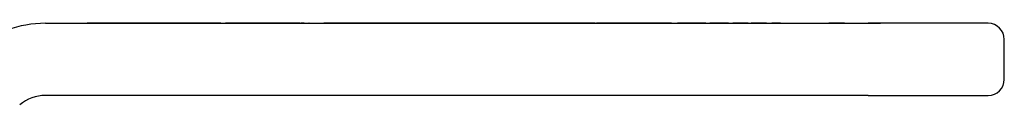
# Model space of a CAD drawing. Header units: millimetres. Extents: x 44 to 3730, y 84 to 339.
# Tile 3 of 15: x 315 to 377, y 258 to 263. Entities that reach past the tile are written whole.
import ezdxf

# ---------------------------------------------------------------- set-up
doc = ezdxf.new("R2010")
doc.units = ezdxf.units.MM
doc.layers.add('DETAIL', color=2, linetype='Continuous')

msp = doc.modelspace()

# ---------------------------------------------------------------- linework, layer by layer
at = {"layer": 'DETAIL'}
for p, q in [((317.033, 263.206), (368.356, 263.206)), ((319.722, 263.216), (319.645, 263.216)), ((319.645, 263.216), (319.645, 263.206)), ((319.914, 263.216), (319.722, 263.216)), ((319.722, 263.216), (319.722, 263.206)), ((320.266, 263.216), (319.914, 263.216)), ((319.914, 263.216), (319.914, 263.206)), ((320.465, 263.216), (320.266, 263.216)), ((320.266, 263.216), (320.266, 263.206)), ((320.818, 263.216), (320.465, 263.216)), ((320.465, 263.216), (320.465, 263.206)), ((321.01, 263.216), (320.818, 263.216)), ((320.818, 263.216), (320.818, 263.206)), ((321.113, 263.216), (321.01, 263.216)), ((321.01, 263.216), (321.01, 263.206)), ((321.318, 263.216), (321.113, 263.216)), ((321.113, 263.216), (321.113, 263.206)), ((321.468, 263.216), (321.318, 263.216)), ((321.318, 263.216), (321.318, 263.206)), ((322.033, 263.216), (321.468, 263.216)), ((321.468, 263.216), (321.468, 263.206)), ((322.183, 263.216), (322.033, 263.216)), ((322.033, 263.216), (322.033, 263.206)), ((322.388, 263.216), (322.183, 263.216)), ((322.183, 263.216), (322.183, 263.206)), ((322.388, 263.216), (322.388, 263.206)), ((322.395, 263.216), (322.392, 263.216)), ((322.392, 263.216), (322.392, 263.206)), ((322.635, 263.216), (322.395, 263.216)), ((322.395, 263.216), (322.395, 263.206)), ((322.951, 263.216), (322.635, 263.216)), ((322.635, 263.216), (322.635, 263.206)), ((323.002, 263.216), (322.951, 263.216)), ((323.054, 263.216), (323.002, 263.216)), ((323.002, 263.216), (323.002, 263.206)), ((323.373, 263.216), (323.054, 263.216)), ((323.606, 263.216), (323.373, 263.216)), ((323.373, 263.216), (323.373, 263.206)), ((323.991, 263.216), (323.606, 263.216)), ((323.606, 263.216), (323.606, 263.206)), ((324.126, 263.216), (323.991, 263.216)), ((323.991, 263.216), (323.991, 263.206)), ((324.203, 263.216), (324.126, 263.216)), ((324.126, 263.216), (324.126, 263.206)), ((324.645, 263.216), (324.203, 263.216)), ((324.203, 263.216), (324.203, 263.206)), ((324.837, 263.216), (324.645, 263.216)), ((324.645, 263.216), (324.645, 263.206)), ((325.279, 263.216), (324.837, 263.216)), ((324.837, 263.216), (324.837, 263.206)), ((325.453, 263.216), (325.279, 263.216)), ((325.279, 263.216), (325.279, 263.206)), ((326.453, 263.216), (325.453, 263.216)), ((325.453, 263.216), (325.453, 263.206)), ((326.529, 263.216), (326.453, 263.216)), ((326.453, 263.216), (326.453, 263.206)), ((326.683, 263.216), (326.529, 263.216)), ((326.529, 263.216), (326.529, 263.206)), ((326.876, 263.216), (326.683, 263.216)), ((326.683, 263.216), (326.683, 263.206)), ((327.228, 263.216), (326.876, 263.216)), ((326.876, 263.216), (326.876, 263.206)), ((327.427, 263.216), (327.228, 263.216)), ((327.228, 263.216), (327.228, 263.206)), ((327.779, 263.216), (327.427, 263.216)), ((327.427, 263.216), (327.427, 263.206)), ((327.972, 263.216), (327.779, 263.216)), ((327.779, 263.216), (327.779, 263.206)), ((327.972, 263.216), (328.26, 263.216)), ((327.972, 263.216), (327.972, 263.206)), ((328.453, 263.216), (328.26, 263.216)), ((328.26, 263.216), (328.26, 263.206)), ((328.781, 263.216), (328.453, 263.216)), ((328.453, 263.216), (328.453, 263.206)), ((329.26, 263.216), (328.781, 263.216)), ((328.781, 263.216), (328.781, 263.206)), ((329.362, 263.216), (329.26, 263.216)), ((329.26, 263.216), (329.26, 263.206)), ((329.747, 263.216), (329.362, 263.216)), ((329.362, 263.216), (329.362, 263.206)), ((329.837, 263.216), (329.747, 263.216)), ((329.747, 263.216), (329.747, 263.206)), ((330.068, 263.216), (329.837, 263.216)), ((329.837, 263.216), (329.837, 263.206)), ((330.395, 263.216), (330.068, 263.216)), ((330.068, 263.216), (330.068, 263.206)), ((330.395, 263.216), (330.395, 263.206)), ((330.568, 263.216), (330.395, 263.216)), ((331.106, 263.216), (330.568, 263.216)), ((330.568, 263.216), (330.568, 263.206)), ((331.433, 263.216), (331.106, 263.216)), ((331.106, 263.216), (331.106, 263.206)), ((331.433, 263.216), (331.433, 263.206)), ((331.606, 263.216), (331.433, 263.216)), ((331.804, 263.216), (331.606, 263.216)), ((331.606, 263.216), (331.606, 263.206)), ((332.029, 263.216), (331.804, 263.216)), ((331.804, 263.216), (331.804, 263.206)), ((332.164, 263.216), (332.029, 263.216)), ((332.029, 263.216), (332.029, 263.206)), ((332.472, 263.216), (332.164, 263.216)), ((332.164, 263.216), (332.164, 263.206)), ((332.914, 263.216), (332.472, 263.216)), ((332.472, 263.216), (332.472, 263.206)), ((332.914, 263.216), (332.914, 263.206)), ((333.01, 263.216), (332.961, 263.216)), ((332.961, 263.216), (332.961, 263.206)), ((333.182, 263.216), (333.01, 263.216)), ((333.01, 263.216), (333.01, 263.206)), ((333.182, 263.216), (333.441, 263.216)), ((333.182, 263.206), (333.182, 263.216)), ((333.441, 263.216), (333.475, 263.216)), ((333.487, 263.216), (333.475, 263.216)), ((333.475, 263.206), (333.475, 263.216)), ((333.487, 263.216), (334.41, 263.216)), ((333.487, 263.206), (333.487, 263.216)), ((334.43, 263.216), (334.41, 263.216)), ((334.41, 263.206), (334.41, 263.216)), ((334.994, 263.216), (334.43, 263.216)), ((334.43, 263.216), (334.43, 263.206)), ((335.145, 263.216), (334.994, 263.216)), ((334.994, 263.216), (334.994, 263.206)), ((335.164, 263.216), (335.145, 263.216)), ((335.145, 263.216), (335.145, 263.206)), ((335.304, 263.216), (335.164, 263.216)), ((335.164, 263.216), (335.164, 263.206)), ((335.689, 263.216), (335.304, 263.216)), ((335.304, 263.216), (335.304, 263.206)), ((335.703, 263.216), (335.689, 263.216)), ((335.689, 263.216), (335.689, 263.206)), ((335.897, 263.216), (335.703, 263.216)), ((335.703, 263.216), (335.703, 263.206)), ((335.991, 263.216), (335.897, 263.216)), ((336.26, 263.216), (335.991, 263.216)), ((335.991, 263.216), (335.991, 263.206)), ((337.126, 263.216), (336.26, 263.216)), ((336.26, 263.216), (336.26, 263.206)), ((336.26, 263.216), (336.26, 263.216)), ((336.26, 263.206), (336.26, 263.216)), ((337.183, 263.216), (337.126, 263.216)), ((337.126, 263.216), (337.126, 263.206)), ((337.318, 263.216), (337.183, 263.216)), ((337.183, 263.216), (337.183, 263.206)), ((337.747, 263.216), (337.318, 263.216)), ((337.318, 263.216), (337.318, 263.206)), ((338.203, 263.216), (337.747, 263.216)), ((337.747, 263.216), (337.747, 263.206)), ((338.453, 263.216), (338.203, 263.216)), ((338.203, 263.216), (338.203, 263.206)), ((338.626, 263.216), (338.453, 263.216)), ((338.453, 263.216), (338.453, 263.206)), ((338.826, 263.216), (338.626, 263.216)), ((338.626, 263.216), (338.626, 263.206)), ((338.876, 263.216), (338.826, 263.216)), ((338.826, 263.216), (338.826, 263.206)), ((339.304, 263.216), (338.876, 263.216)), ((338.876, 263.216), (338.876, 263.206)), ((339.655, 263.216), (339.304, 263.216)), ((339.304, 263.216), (339.304, 263.206)), ((339.76, 263.216), (339.655, 263.216)), ((339.655, 263.216), (339.655, 263.206)), ((339.904, 263.216), (339.76, 263.216)), ((339.76, 263.216), (339.76, 263.206)), ((340.51, 263.216), (339.904, 263.216)), ((339.904, 263.216), (339.904, 263.206)), ((341.015, 263.216), (340.51, 263.216)), ((340.51, 263.216), (340.51, 263.206)), ((341.51, 263.216), (341.015, 263.216)), ((341.015, 263.216), (341.015, 263.206)), ((341.575, 263.216), (341.51, 263.216)), ((341.51, 263.216), (341.51, 263.206)), ((341.779, 263.216), (341.575, 263.216)), ((341.575, 263.216), (341.575, 263.206)), ((341.93, 263.216), (341.779, 263.216)), ((341.779, 263.216), (341.779, 263.206)), ((342.494, 263.216), (341.93, 263.216)), ((341.93, 263.216), (341.93, 263.206)), ((342.645, 263.216), (342.494, 263.216)), ((342.494, 263.216), (342.494, 263.206)), ((342.85, 263.216), (342.645, 263.216)), ((342.645, 263.216), (342.645, 263.206)), ((343.01, 263.216), (342.85, 263.216)), ((342.85, 263.216), (342.85, 263.206)), ((343.203, 263.216), (343.01, 263.216)), ((343.01, 263.216), (343.01, 263.206)), ((343.397, 263.216), (343.203, 263.216)), ((343.203, 263.216), (343.203, 263.206)), ((343.491, 263.216), (343.397, 263.216)), ((343.774, 263.216), (343.491, 263.216)), ((343.491, 263.216), (343.491, 263.206)), ((343.941, 263.216), (343.774, 263.216)), ((344.165, 263.216), (343.941, 263.216)), ((343.941, 263.216), (343.941, 263.206)), ((344.295, 263.216), (344.165, 263.216)), ((344.165, 263.216), (344.165, 263.206)), ((344.837, 263.216), (344.295, 263.216)), ((344.295, 263.216), (344.295, 263.206)), ((344.837, 263.216), (344.837, 263.206)), ((345.164, 263.216), (344.837, 263.216)), ((345.279, 263.216), (345.164, 263.216)), ((345.164, 263.216), (345.164, 263.206)), ((345.318, 263.216), (345.279, 263.216)), ((345.279, 263.216), (345.279, 263.206)), ((345.491, 263.216), (345.318, 263.216)), ((345.318, 263.216), (345.318, 263.206)), ((345.683, 263.216), (345.491, 263.216)), ((345.491, 263.216), (345.491, 263.206)), ((346.326, 263.216), (345.683, 263.216)), ((345.683, 263.216), (345.683, 263.206)), ((346.529, 263.216), (346.326, 263.216)), ((346.326, 263.216), (346.326, 263.206)), ((346.645, 263.216), (346.529, 263.216)), ((346.529, 263.216), (346.529, 263.206)), ((346.779, 263.216), (346.645, 263.216)), ((346.645, 263.216), (346.645, 263.206)), ((347.404, 263.216), (346.779, 263.216)), ((346.779, 263.216), (346.779, 263.206)), ((348.029, 263.216), (347.404, 263.216)), ((347.404, 263.216), (347.404, 263.206)), ((348.299, 263.216), (348.029, 263.216)), ((348.029, 263.216), (348.029, 263.206)), ((348.491, 263.216), (348.299, 263.216)), ((348.299, 263.216), (348.299, 263.206)), ((349.134, 263.216), (348.491, 263.216)), ((348.491, 263.216), (348.491, 263.206)), ((349.337, 263.216), (349.134, 263.216)), ((349.134, 263.216), (349.134, 263.206)), ((349.494, 263.216), (349.337, 263.216)), ((349.337, 263.216), (349.337, 263.206)), ((350.106, 263.216), (349.494, 263.216)), ((349.494, 263.216), (349.494, 263.206)), ((350.786, 263.216), (350.106, 263.216)), ((350.106, 263.216), (350.106, 263.206)), ((351.337, 263.216), (350.786, 263.216)), ((350.786, 263.216), (350.786, 263.206)), ((351.337, 263.216), (351.337, 263.206)), ((351.44, 263.216), (351.423, 263.216)), ((351.423, 263.216), (351.423, 263.206)), ((351.645, 263.216), (351.44, 263.216)), ((351.44, 263.216), (351.44, 263.206)), ((351.795, 263.216), (351.645, 263.216)), ((351.645, 263.216), (351.645, 263.206)), ((352.36, 263.216), (351.795, 263.216)), ((351.795, 263.216), (351.795, 263.206)), ((352.51, 263.216), (352.36, 263.216)), ((352.36, 263.216), (352.36, 263.206)), ((352.715, 263.216), (352.51, 263.216)), ((352.51, 263.216), (352.51, 263.206)), ((352.818, 263.216), (352.715, 263.216)), ((352.715, 263.216), (352.715, 263.206)), ((353.384, 263.216), (352.818, 263.216)), ((352.818, 263.216), (352.818, 263.206)), ((353.876, 263.216), (353.384, 263.216)), ((353.384, 263.216), (353.384, 263.206)), ((354.029, 263.216), (353.876, 263.216)), ((353.876, 263.216), (353.876, 263.206)), ((354.029, 263.216), (354.029, 263.206)), ((354.145, 263.216), (354.029, 263.216)), ((354.472, 263.216), (354.145, 263.216)), ((354.145, 263.216), (354.145, 263.206)), ((354.582, 263.216), (354.472, 263.216)), ((354.472, 263.216), (354.472, 263.206)), ((354.992, 263.216), (354.582, 263.216)), ((354.582, 263.216), (354.582, 263.206)), ((356.1, 263.216), (354.992, 263.216)), ((354.992, 263.216), (354.992, 263.206)), ((356.1, 263.216), (356.1, 263.206)), ((357.106, 263.216), (356.469, 263.216)), ((356.469, 263.216), (356.469, 263.206)), ((358.202, 263.216), (357.106, 263.216)), ((357.106, 263.216), (357.106, 263.206)), ((358.233, 263.216), (358.202, 263.216)), ((358.202, 263.216), (358.202, 263.206)), ((358.233, 263.216), (358.233, 263.206)), ((358.702, 263.216), (358.491, 263.216)), ((358.491, 263.216), (358.491, 263.206)), ((359.421, 263.216), (358.702, 263.216)), ((358.702, 263.216), (358.702, 263.206)), ((359.645, 263.216), (359.421, 263.216)), ((359.421, 263.216), (359.421, 263.206)), ((359.645, 263.216), (359.645, 263.206)), ((360.38, 263.216), (359.914, 263.216)), ((359.914, 263.216), (359.914, 263.206)), ((360.875, 263.216), (360.38, 263.216)), ((360.38, 263.216), (360.38, 263.206)), ((360.875, 263.216), (360.875, 263.206)), ((361.534, 263.216), (361.068, 263.216)), ((361.068, 263.216), (361.068, 263.206)), ((362.029, 263.216), (361.534, 263.216)), ((361.534, 263.216), (361.534, 263.206)), ((362.029, 263.216), (362.029, 263.206)), ((362.702, 263.216), (362.356, 263.216)), ((362.356, 263.216), (362.356, 263.206)), ((362.702, 263.216), (362.702, 263.206)), ((362.895, 263.216), (362.702, 263.216)), ((362.895, 263.216), (362.895, 263.206)), ((365.922, 263.216), (365.901, 263.216)), ((365.901, 263.216), (365.901, 263.206)), ((366.387, 263.216), (365.922, 263.216)), ((365.922, 263.216), (365.922, 263.206)), ((366.387, 263.216), (366.387, 263.206)), ((366.86, 263.216), (366.387, 263.216)), ((366.88, 263.216), (366.86, 263.216)), ((366.86, 263.216), (366.86, 263.206)), ((366.88, 263.216), (366.88, 263.206)), ((367.685, 263.206), (367.685, 263.216)), ((367.685, 263.216), (369.142, 263.216)), ((375.856, 263.206), (368.356, 263.206)), ((369.481, 263.216), (369.142, 263.216)), ((369.142, 263.206), (369.142, 263.216)), ((369.481, 263.206), (369.481, 263.216)), ((376.856, 259.706), (376.856, 262.206)), ((368.356, 258.706), (317.033, 258.706)), ((368.356, 258.706), (375.856, 258.706))]:
    msp.add_line(p, q, dxfattribs=at)
for centre, radius, start, end in [((317.033, 256.206), 7, 90, 130), ((375.856, 262.206), 1, 0, 90), ((375.856, 259.706), 1, 270, 0), ((317.033, 256.206), 2.5, 90, 130)]:
    msp.add_arc(centre, radius, start, end, dxfattribs=at)

doc.saveas('drawing.dxf')
